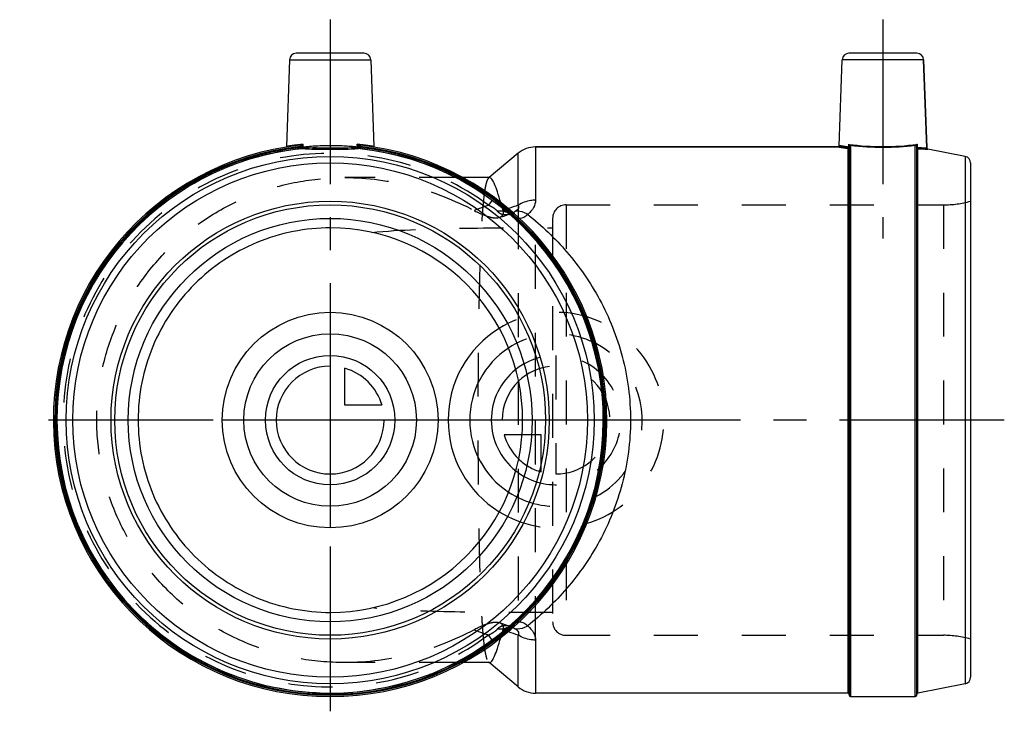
# Model space of a CAD drawing. Header units: millimetres. Extents: x 427 to 573, y 447 to 553.
import ezdxf

# ---------------------------------------------------------------- set-up
doc = ezdxf.new("R2010")
doc.units = ezdxf.units.MM
doc.header["$LTSCALE"] = 65.185185
doc.linetypes.add('CENTER', pattern=[0.6, 0.375, -0.075, 0.075, -0.075])
doc.linetypes.add('HIDDEN', pattern=[0.2, 0.1, -0.1])
for name, color, linetype in [('ACHSEN_S', 7, 'CONTINUOUS'), ('KOERPER', 7, 'CONTINUOUS'), ('KONST.EL_MIT_GEO', 7, 'CONTINUOUS'), ('KURVEN', 7, 'CONTINUOUS')]:
    doc.layers.add(name, color=color, linetype=linetype)

msp = doc.modelspace()

# ---------------------------------------------------------------- linework, layer by layer
at = {"layer": 'ACHSEN_S', "color": 2, "linetype": 'CENTER'}
for p, q in [((472.99, 552.69), (472.99, 447.19)), ((572.99, 493.24), (426.94, 493.24))]:
    msp.add_line(p, q, dxfattribs=at)
at = {"layer": 'KOERPER', "color": 2, "linetype": 'CENTER'}
msp.add_line((554.99, 552.69), (554.99, 520.19), dxfattribs=at)
at = {"layer": 'KOERPER', "color": 7, "linetype": 'Continuous'}
for p, q in [((466.96, 546.72), (466.51, 533.85)), ((479.02, 546.72), (479.47, 533.85)), ((548.51, 533.98), (548.96, 546.72)), ((561.48, 533.65), (561.02, 546.72)), ((548.31, 533.79), (503.45, 533.79)), ((500.87, 532.85), (496.58, 529.24)), ((496.58, 529.24), (492.71, 529.24)), ((496.58, 457.24), (492.71, 457.24)), ((500.87, 453.62), (496.58, 457.23)), ((549.79, 452.69), (503.45, 452.69)), ((550.19, 452.19), (559.79, 452.19))]:
    msp.add_line(p, q, dxfattribs=at)
at = {"layer": 'KOERPER', "color": 8, "linetype": 'HIDDEN'}
for p, q in [((492.71, 529.24), (475.19, 529.24)), ((496.58, 529.24), (496.5, 529.18)), ((492.71, 457.24), (475.19, 457.24)), ((496.58, 457.23), (496.5, 457.29))]:
    msp.add_line(p, q, dxfattribs=at)
at = {"layer": 'KONST.EL_MIT_GEO', "color": 7, "linetype": 'Continuous'}
for p, q in [((466.96, 546.72), (479.02, 546.72)), ((478.02, 547.69), (467.95, 547.69)), ((561.02, 546.72), (548.96, 546.72)), ((560.02, 547.69), (549.95, 547.69)), ((561.02, 546.72), (561.48, 533.65)), ((466.51, 533.85), (466.71, 533.88)), ((468.51, 534.04), (468.53, 533.84)), ((468.67, 534.07), (468.76, 533.91)), ((468.76, 533.91), (468.75, 533.73)), ((468.77, 533.53), (468.75, 533.73)), ((468.96, 534.18), (468.94, 533.72)), ((477.04, 533.72), (477.02, 534.18)), ((477.21, 533.53), (477.23, 533.73)), ((477.31, 534.07), (477.22, 533.91)), ((477.23, 533.73), (477.22, 533.91)), ((477.47, 534.04), (477.45, 533.84)), ((479.06, 533.92), (479.47, 533.85)), ((503.45, 533.79), (503.45, 525.88)), ((503.45, 533.79), (548.31, 533.79)), ((548.31, 533.79), (548.47, 533.76)), ((548.51, 533.98), (548.52, 533.98)), ((548.52, 533.98), (548.67, 533.95)), ((549.79, 533.57), (549.79, 452.69)), ((549.92, 533.76), (549.92, 534.18)), ((549.99, 533.91), (549.99, 452.39)), ((550.19, 534.04), (550.19, 452.19)), ((559.79, 452.19), (559.79, 534.04)), ((559.99, 452.39), (559.99, 533.91)), ((560.04, 533.73), (560.06, 533.72)), ((560.05, 534.18), (560.06, 533.72)), ((560.15, 452.72), (560.15, 533.53)), ((567.18, 532.39), (561.64, 533.46)), ((500.87, 525.13), (500.87, 532.85)), ((567.18, 532.39), (567.18, 454.08)), ((567.99, 531.41), (567.99, 455.07)), ((500.87, 453.62), (500.87, 461.34)), ((503.45, 460.59), (503.45, 452.69)), ((567.18, 454.08), (560.15, 452.72))]:
    msp.add_line(p, q, dxfattribs=at)
at = {"layer": 'KONST.EL_MIT_GEO', "color": 8, "linetype": 'HIDDEN'}
for p, q in [((464.07, 532.79), (464, 533.08)), ((464.84, 532.96), (464.78, 533.25)), ((465.16, 533.02), (465.1, 533.32)), ((465.17, 533.02), (465.11, 533.32)), ((465.3, 533.05), (465.24, 533.34)), ((465.39, 533.07), (465.33, 533.36)), ((465.43, 533.07), (465.37, 533.37)), ((465.62, 533.11), (465.56, 533.4)), ((465.63, 533.11), (465.57, 533.41)), ((465.69, 533.12), (465.63, 533.42)), ((465.95, 533.17), (465.9, 533.47)), ((468.75, 533.76), (468.75, 533.73)), ((468.75, 533.76), (468.94, 533.76)), ((477.04, 533.76), (477.23, 533.76)), ((477.22, 533.91), (477.23, 533.76)), ((477.23, 533.76), (477.23, 533.73)), ((550.11, 534.07), (550.09, 534.08)), ((460.99, 532.28), (461.08, 532)), ((461.21, 532.04), (461.12, 532.32)), ((461.33, 532.07), (461.25, 532.36)), ((461.27, 532.37), (461.35, 532.08)), ((461.4, 532.1), (461.32, 532.38)), ((461.62, 532.16), (461.54, 532.45)), ((461.81, 532.21), (461.72, 532.5)), ((461.9, 532.24), (461.81, 532.53)), ((461.93, 532.25), (461.84, 532.54)), ((462.1, 532.29), (462.01, 532.58)), ((462.17, 532.32), (462.09, 532.6)), ((462.19, 532.32), (462.11, 532.61)), ((462.26, 532.34), (462.18, 532.63)), ((462.33, 532.36), (462.25, 532.65)), ((462.37, 532.37), (462.29, 532.66)), ((462.9, 532.51), (462.83, 532.8)), ((462.95, 532.52), (462.88, 532.81)), ((462.98, 532.53), (462.91, 532.82)), ((463.18, 532.58), (463.11, 532.87)), ((463.46, 532.65), (463.38, 532.94)), ((463.55, 532.67), (463.48, 532.96)), ((463.59, 532.68), (463.52, 532.97)), ((463.94, 532.76), (463.87, 533.05)), ((464.05, 532.79), (463.98, 533.08)), ((497.04, 525.88), (496.49, 525.13)), ((503.45, 460.59), (503.45, 525.88)), ((498.3, 525.54), (498.3, 525.55)), ((498.66, 524.36), (498.55, 524.72)), ((498.66, 524.36), (498.87, 524.44)), ((500.87, 525.13), (500.87, 461.34)), ((507.99, 525.19), (507.99, 461.29)), ((507.99, 525.19), (563.96, 525.19)), ((563.96, 525.19), (563.96, 461.29)), ((498.12, 523.35), (498.73, 523.54)), ((499.54, 523.79), (499.53, 523.79)), ((499.57, 523.8), (499.54, 523.79)), ((499.66, 523.78), (499.66, 523.78)), ((499.66, 523.77), (499.68, 523.76)), ((505.99, 523.19), (505.99, 463.29)), ((498.55, 461.75), (498.66, 462.11)), ((498.87, 462.03), (498.66, 462.11)), ((499.57, 462.67), (499.08, 462.82)), ((499.66, 462.69), (499.66, 462.69)), ((497.04, 460.59), (496.49, 461.34)), ((498.3, 460.92), (498.31, 460.93)), ((507.99, 461.29), (563.96, 461.29))]:
    msp.add_line(p, q, dxfattribs=at)
at = {"layer": 'KONST.EL_MIT_GEO', "color": 7, "linetype": 'Continuous'}
msp.add_lwpolyline([(466.51, 533.85), (466.51, 533.85), (466.5, 533.82), (466.49, 533.8), (466.48, 533.79), (466.46, 533.77), (466.44, 533.76), (466.42, 533.76)], dxfattribs=at)
at = {"layer": 'KONST.EL_MIT_GEO', "color": 8, "linetype": 'HIDDEN'}
for points in [[(498.73, 523.54), (499.39, 523.75), (499.56, 523.8)], [(499.53, 523.79), (499.53, 523.79), (499.54, 523.79), (499.57, 523.79), (499.61, 523.78), (499.65, 523.77), (499.66, 523.77)], [(499.68, 523.76), (499.69, 523.75), (499.68, 523.76), (499.66, 523.78)], [(499.08, 462.82), (498.42, 463.03), (498.12, 463.13)], [(499.57, 462.68), (499.54, 462.68), (499.53, 462.68), (499.54, 462.68), (499.57, 462.67)], [(499.69, 462.71), (499.69, 462.72), (499.68, 462.71), (499.65, 462.7), (499.62, 462.69), (499.58, 462.68), (499.57, 462.68)], [(499.66, 462.69), (499.68, 462.71), (499.69, 462.71)]]:
    msp.add_lwpolyline(points, dxfattribs=at)
msp.add_circle((472.99, 493.24), 40.55, dxfattribs=at)
at = {"layer": 'KONST.EL_MIT_GEO', "color": 7, "linetype": 'Continuous'}
for radius in [39.15, 38.17, 32.5, 31.95, 29.95]:
    msp.add_circle((472.99, 493.24), radius, dxfattribs=at)
for centre, radius, start, end in [((467.95, 546.69), 1, 89.9999, 178), ((478.02, 546.69), 1, 2, 90.0001), ((549.95, 546.69), 1, 90, 178), ((560.02, 546.69), 1, 2, 90), ((472.99, 493.24), 41.05, 96.2655, 83.735), ((472.99, 493.24), 40.85, 96.265, 83.735), ((472.99, 493.24), 40.71, 95.9781, 84.0219), ((472.99, 493.24), 40.52, 95.9781, 84.0219), ((472.96, 494.61), 39.77, 98.756, 99.0546), ((472.99, 494.44), 39.95, 97.1791, 98.7569), ((473, 494.41), 39.97, 95.7924, 97.1788), ((468.2, 535.66), 1.66, 286.6186, 287.8607), ((468.48, 534.43), 0.592, 290.618, 294.3307), ((468.5, 534.4), 0.552, 294.3309, 298.2381), ((467.35, 538.12), 4.26, 291.8628, 292.2688), ((472.99, 494.44), 39.94, 81.2533, 84.2082), ((479.57, 533.86), 0.1, 182, 260.7945), ((503.45, 529.79), 4, 90, 130), ((548.31, 533.99), 0.2, 269.9869, 358.0039), ((555.27, 576.21), 42.99, 260.9045, 262.6451), ((555.25, 573.6), 40.19, 260.5791, 262.386), ((554.99, 573.35), 39.5, 262.6318, 277.3662), ((550.18, 533.84), 0.195, 169.7661, 179.9365), ((547.16, 529.22), 5.68, 58.6677, 58.8572), ((550.25, 534.29), 0.261, 238.1987, 253.7686), ((550.24, 534.28), 0.244, 253.7616, 257.2047), ((554.99, 574.53), 40.77, 263.2392, 276.7607), ((559.73, 534.29), 0.252, 295.6046, 301.8678), ((559.79, 533.84), 0.195, 0.0637, 10.2347), ((561.07, 533.76), 1.1, 157.683, 160.9647), ((562.82, 572.77), 39.33, 266.1406, 267.3052), ((561.68, 533.66), 0.2, 181.9981, 259.0136), ((566.99, 531.41), 1, 0, 79), ((532.42, 430.13), 100.1, 108.369, 109.2457), ((498.15, 527.76), 4.21, 297.8983, 303.1466), ((472.99, 493.24), 28.55, 270.1254, 89.8746), ((532.37, 556.21), 99.96, 250.7489, 251.6314), ((566.99, 455.07), 1, 281, 360), ((503.45, 456.69), 4, 230, 270), ((549.79, 452.49), 0.2, 0, 90), ((550.19, 452.39), 0.2, 180, 270), ((559.79, 452.39), 0.2, 270, 0), ((560.19, 452.52), 0.2, 101, 180)]:
    msp.add_arc(centre, radius, start, end, dxfattribs=at)
at = {"layer": 'KONST.EL_MIT_GEO', "color": 8, "linetype": 'HIDDEN'}
for centre, radius, start, end in [((472.99, 493.24), 40.75, 95.9701, 84.0299), ((472.99, 495.59), 38.38, 90.0022, 96.0598), ((472.99, 495.62), 38.36, 83.9382, 89.9998), ((472.99, 493.24), 39.61, 53.621, 306.379), ((525.54, 440.77), 89.22, 109.0039, 110.4593), ((347.18, 479.58), 157.96, 16.6028, 16.9137), ((531.9, 431.62), 98.53, 109.247, 109.5864), ((507.99, 523.19), 2, 90, 180), ((563.96, 540.19), 15, 270, 285.5636), ((498.78, 526.38), 2.7, 287.0037, 287.7565), ((498.39, 527.32), 3.72, 295.9961, 297.83), ((507.99, 463.29), 2, 180, 270), ((525.54, 545.7), 89.22, 249.54, 250.9955), ((365.36, 501.41), 138.97, 343.0653, 343.4182), ((531.95, 554.98), 98.66, 250.4129, 250.747), ((498.77, 460.07), 2.72, 71.8903, 72.9904), ((498.71, 459.87), 2.93, 67.9466, 71.8552), ((498.55, 459.49), 3.34, 63.9663, 67.9341), ((498.39, 459.16), 3.71, 62.2371, 64.0051), ((563.96, 446.29), 15, 74.4364, 90)]:
    msp.add_arc(centre, radius, start, end, dxfattribs=at)
for points, knots in [([(468.96, 534.18), (468.62, 534.14), (468.01, 534.07), (467.32, 533.98), (466.9, 533.92), (466.7, 533.88), (466.57, 533.87), (466.52, 533.85), (466.51, 533.85)], [0, 0, 0, 0, 0.418764, 0.73533, 0.84982, 0.93283, 0.983142, 1, 1, 1, 1]), ([(468.96, 534.18), (468.94, 534.17), (468.84, 534.13), (468.75, 534.1), (468.67, 534.07)], [0, 0, 0, 0, 0.240502, 1, 1, 1, 1]), ([(468.94, 533.72), (468.94, 533.71), (468.93, 533.65), (468.89, 533.58), (468.83, 533.57)], [0, 0, 0, 0, 0.165298, 1, 1, 1, 1]), ([(477.31, 534.07), (477.28, 534.08), (477.18, 534.11), (477.09, 534.15), (477.02, 534.18)], [0, 0, 0, 0, 0.260684, 1, 1, 1, 1]), ([(479.47, 533.85), (479.42, 533.86), (479.2, 533.89), (478.73, 533.97), (477.96, 534.07), (477.36, 534.14), (477.02, 534.18)], [0, 0, 0, 0, 0.067174, 0.264672, 0.581236, 1, 1, 1, 1]), ([(477.04, 533.72), (477.04, 533.71), (477.05, 533.65), (477.09, 533.58), (477.14, 533.57)], [0, 0, 0, 0, 0.165212, 1, 1, 1, 1]), ([(549.77, 533.57), (549.56, 533.6), (549.07, 533.66), (548.59, 533.74), (548.31, 533.79)], [0, 0, 0, 0, 0.426778, 1, 1, 1, 1]), ([(549.92, 533.76), (549.72, 533.79), (549.44, 533.83), (549.09, 533.88), (548.89, 533.92), (548.73, 533.94), (548.62, 533.96), (548.55, 533.98), (548.52, 533.97), (548.51, 533.98)], [0, 0, 0, 0, 0.427023, 0.59917, 0.741892, 0.854105, 0.934941, 0.983682, 1, 1, 1, 1]), ([(549.77, 533.57), (549.81, 533.58), (549.89, 533.63), (549.92, 533.72), (549.92, 533.76)], [0, 0, 0, 0, 0.461585, 1, 1, 1, 1]), ([(549.99, 533.91), (549.99, 533.93), (549.98, 534.02), (549.95, 534.11), (549.92, 534.18)], [0, 0, 0, 0, 0.22396, 1, 1, 1, 1]), ([(550.11, 534.07), (550.08, 534.06), (550.01, 534.02), (549.99, 533.94), (549.99, 533.91)], [0, 0, 0, 0, 0.51652, 1, 1, 1, 1]), ([(550.19, 534.04), (550.14, 534.04), (550.03, 534), (549.99, 533.89), (549.99, 533.84)], [0, 0, 0, 0, 0.501059, 1, 1, 1, 1]), ([(559.79, 534.04), (559.84, 534.04), (559.95, 534), (559.99, 533.89), (559.99, 533.84)], [0, 0, 0, 0, 0.50106, 1, 1, 1, 1]), ([(560.05, 534.18), (560.04, 534.17), (559.97, 534.14), (559.91, 534.1), (559.87, 534.07)], [0, 0, 0, 0, 0.271712, 1, 1, 1, 1]), ([(559.87, 534.07), (559.9, 534.06), (559.96, 534.02), (559.99, 533.94), (559.99, 533.91)], [0, 0, 0, 0, 0.516516, 1, 1, 1, 1]), ([(560.05, 534.18), (560.05, 534.16), (560.01, 534.07), (559.99, 533.98), (559.99, 533.91)], [0, 0, 0, 0, 0.27099, 1, 1, 1, 1]), ([(560.06, 533.72), (560.04, 533.73), (560.02, 533.72), (560, 533.73), (559.99, 533.73), (559.99, 533.73)], [0, 0, 0, 0, 0.742911, 0.935089, 1, 1, 1, 1]), ([(560.17, 533.54), (560.14, 533.55), (560.07, 533.6), (560.06, 533.68), (560.06, 533.72)], [0, 0, 0, 0, 0.462914, 1, 1, 1, 1]), ([(561.64, 533.46), (561.51, 533.47), (561.03, 533.49), (560.54, 533.51), (560.17, 533.54)], [0, 0, 0, 0, 0.257355, 1, 1, 1, 1]), ([(475.18, 457.24), (472.8, 457.24), (468.04, 457.67), (461.14, 459.67), (454.75, 462.95), (449.11, 467.42), (444.47, 472.91), (441, 479.21), (438.86, 486.08), (438.14, 493.24), (438.86, 500.39), (441, 507.26), (444.47, 513.57), (449.11, 519.05), (454.75, 523.52), (461.14, 526.8), (468.04, 528.8), (472.81, 529.24), (475.18, 529.24)], [0, 0, 0, 0, 0.062418, 0.124879, 0.187369, 0.249878, 0.312399, 0.374929, 0.437463, 0.5, 0.562537, 0.625071, 0.687601, 0.750122, 0.812631, 0.875121, 0.937582, 1, 1, 1, 1]), ([(475.18, 529.24), (478.51, 529.23), (485.18, 528.37), (491.42, 525.91), (494.35, 524.36)], [0, 0, 0, 0, 0.500809, 1, 1, 1, 1]), ([(496.49, 529.17), (496.39, 529.09), (496.22, 528.74), (496.04, 528.08), (495.87, 527.11), (495.72, 525.85), (495.58, 524.3), (495.41, 521.69), (495.24, 517.8), (495.09, 512.5), (494.98, 506.49), (494.92, 499.99), (494.9, 493.24), (494.92, 486.48), (494.98, 479.98), (495.09, 473.97), (495.24, 468.67), (495.41, 464.78), (495.58, 462.17), (495.72, 460.62), (495.87, 459.36), (496.04, 458.39), (496.22, 457.73), (496.39, 457.39), (496.49, 457.3)], [0, 0, 0, 0, 0.005706, 0.015198, 0.028749, 0.046377, 0.068007, 0.093496, 0.155248, 0.2296, 0.313941, 0.405201, 0.500002, 0.594804, 0.686064, 0.770404, 0.844756, 0.906507, 0.931995, 0.953625, 0.971252, 0.984803, 0.994294, 1, 1, 1, 1]), ([(496.65, 529.24), (496.61, 529.24), (496.55, 529.22), (496.5, 529.18), (496.49, 529.17)], [0, 0, 0, 0, 0.723663, 1, 1, 1, 1]), ([(494.35, 524.36), (495.02, 524.01), (495.99, 523.54), (497.29, 523.24), (497.88, 523.27), (498.12, 523.35)], [0, 0, 0, 0, 0.56749, 0.810883, 1, 1, 1, 1]), ([(497.82, 524.23), (497.67, 524.42), (497.23, 524.76), (496.75, 525.01), (496.49, 525.13)], [0, 0, 0, 0, 0.456854, 1, 1, 1, 1]), ([(498.12, 523.35), (498.23, 523.38), (498.44, 523.48), (498.65, 523.74), (498.72, 524.05), (498.69, 524.26), (498.66, 524.36)], [0, 0, 0, 0, 0.278768, 0.517977, 0.749605, 1, 1, 1, 1]), ([(499.66, 523.78), (499.43, 523.98), (498.82, 524.28), (498.16, 524.28), (497.82, 524.23)], [0, 0, 0, 0, 0.47336, 1, 1, 1, 1]), ([(499.56, 523.8), (499.24, 523.7), (498.73, 523.65), (498.14, 523.91), (497.92, 524.11), (497.82, 524.23)], [0, 0, 0, 0, 0.530576, 0.766368, 1, 1, 1, 1]), ([(500.02, 523.98), (499.98, 523.96), (499.85, 523.9), (499.71, 523.84), (499.6, 523.81)], [0, 0, 0, 0, 0.256462, 1, 1, 1, 1]), ([(501.06, 523.18), (500.82, 523.18), (500.3, 523.3), (499.87, 523.6), (499.66, 523.78)], [0, 0, 0, 0, 0.473731, 1, 1, 1, 1]), ([(479.17, 521.11), (483.53, 521.51), (492.48, 521.8), (501.43, 521.79), (505.99, 521.79)], [0, 0, 0, 0, 0.489968, 1, 1, 1, 1]), ([(505.99, 464.69), (501.43, 464.69), (492.48, 464.67), (483.53, 464.96), (479.17, 465.36)], [0, 0, 0, 0, 0.510033, 1, 1, 1, 1]), ([(498.12, 463.13), (497.88, 463.2), (497.29, 463.23), (495.99, 462.93), (495.02, 462.46), (494.35, 462.11)], [0, 0, 0, 0, 0.189117, 0.43251, 1, 1, 1, 1]), ([(498.66, 462.11), (498.69, 462.21), (498.72, 462.42), (498.65, 462.73), (498.44, 462.99), (498.23, 463.09), (498.12, 463.13)], [0, 0, 0, 0, 0.250395, 0.482024, 0.721232, 1, 1, 1, 1]), ([(499.66, 462.69), (499.87, 462.87), (500.29, 463.17), (500.81, 463.29), (501.05, 463.29)], [0, 0, 0, 0, 0.526104, 1, 1, 1, 1]), ([(494.35, 462.11), (491.42, 460.56), (485.18, 458.1), (478.51, 457.24), (475.18, 457.24)], [0, 0, 0, 0, 0.49919, 1, 1, 1, 1]), ([(496.49, 461.34), (496.75, 461.46), (497.23, 461.71), (497.67, 462.05), (497.82, 462.24)], [0, 0, 0, 0, 0.543034, 1, 1, 1, 1]), ([(497.82, 462.24), (497.92, 462.36), (498.14, 462.56), (498.73, 462.82), (499.24, 462.77), (499.56, 462.67)], [0, 0, 0, 0, 0.233625, 0.469417, 1, 1, 1, 1]), ([(499.66, 462.69), (499.43, 462.49), (498.82, 462.19), (498.16, 462.19), (497.82, 462.24)], [0, 0, 0, 0, 0.473358, 1, 1, 1, 1]), ([(496.49, 457.3), (496.5, 457.29), (496.55, 457.25), (496.61, 457.24), (496.65, 457.24)], [0, 0, 0, 0, 0.276315, 1, 1, 1, 1])]:
    msp.add_open_spline(points, degree=3, knots=knots, dxfattribs=at)
for points in [[(468.67, 534.07), (468.62, 534.06), (468.56, 534.05), (468.51, 534.04)], [(468.76, 533.91), (468.69, 533.87), (468.61, 533.85), (468.53, 533.84)], [(468.96, 534.18), (468.91, 534.08), (468.84, 533.99), (468.76, 533.91)], [(468.94, 533.76), (468.94, 533.75), (468.94, 533.74), (468.94, 533.72)], [(477.22, 533.91), (477.14, 533.99), (477.07, 534.08), (477.02, 534.18)], [(477.04, 533.76), (477.04, 533.75), (477.04, 533.74), (477.04, 533.72)], [(477.45, 533.84), (477.37, 533.85), (477.29, 533.87), (477.22, 533.91)], [(477.47, 534.04), (477.41, 534.05), (477.36, 534.06), (477.31, 534.07)], [(550.19, 534.04), (550.16, 534.05), (550.13, 534.06), (550.11, 534.07)], [(559.87, 534.07), (559.84, 534.06), (559.82, 534.05), (559.79, 534.04)]]:
    msp.add_open_spline(points, degree=3, dxfattribs=at)
at = {"layer": 'KONST.EL_MIT_GEO', "color": 7, "linetype": 'Continuous'}
for points in [[(468.51, 534.04), (468.56, 534.05), (468.62, 534.06), (468.67, 534.07)], [(468.53, 533.84), (468.59, 533.85), (468.64, 533.86), (468.69, 533.88)], [(468.71, 534.08), (468.78, 534.11), (468.86, 534.14), (468.93, 534.17)], [(468.76, 533.91), (468.84, 533.99), (468.91, 534.08), (468.96, 534.18)], [(468.77, 533.53), (468.79, 533.54), (468.81, 533.54), (468.83, 533.54)], [(477.02, 534.18), (477.07, 534.08), (477.14, 533.99), (477.22, 533.91)], [(477.15, 533.54), (477.17, 533.54), (477.19, 533.54), (477.21, 533.53)], [(477.22, 533.91), (477.29, 533.87), (477.37, 533.85), (477.45, 533.84)], [(477.31, 534.07), (477.36, 534.06), (477.41, 534.05), (477.47, 534.04)], [(559.79, 534.04), (559.81, 534.04), (559.83, 534.05), (559.84, 534.06)], [(559.87, 534.07), (559.89, 534.09), (559.92, 534.1), (559.95, 534.12)], [(559.95, 534.12), (559.98, 534.14), (560.02, 534.16), (560.05, 534.18)], [(559.99, 533.91), (559.99, 533.95), (560, 533.99), (560.01, 534.03)], [(560.01, 534.03), (560.01, 534.06), (560.02, 534.09), (560.03, 534.12)], [(500.12, 462.44), (500.23, 462.38), (500.35, 462.31), (500.45, 462.24)]]:
    msp.add_open_spline(points, degree=3, dxfattribs=at)
for points, knots in [([(468.75, 533.73), (468.77, 533.73), (468.83, 533.73), (468.89, 533.73), (468.94, 533.72)], [0, 0, 0, 0, 0.268388, 1, 1, 1, 1]), ([(468.83, 533.54), (468.85, 533.54), (468.91, 533.58), (468.93, 533.67), (468.94, 533.72)], [0, 0, 0, 0, 0.206535, 1, 1, 1, 1]), ([(468.83, 533.54), (469.48, 533.5), (470.87, 533.47), (472.25, 533.46), (472.99, 533.46)], [0, 0, 0, 0, 0.469782, 1, 1, 1, 1]), ([(468.94, 533.72), (469.57, 533.69), (470.92, 533.66), (472.27, 533.65), (472.99, 533.65)], [0, 0, 0, 0, 0.47003, 1, 1, 1, 1]), ([(472.99, 533.65), (473.71, 533.65), (475.06, 533.66), (476.41, 533.69), (477.04, 533.72)], [0, 0, 0, 0, 0.529971, 1, 1, 1, 1]), ([(472.99, 533.46), (473.72, 533.46), (475.11, 533.47), (476.5, 533.5), (477.15, 533.54)], [0, 0, 0, 0, 0.530219, 1, 1, 1, 1]), ([(477.02, 534.18), (477.04, 534.17), (477.14, 534.13), (477.23, 534.1), (477.31, 534.07)], [0, 0, 0, 0, 0.240501, 1, 1, 1, 1]), ([(477.04, 533.72), (477.06, 533.73), (477.12, 533.73), (477.18, 533.73), (477.23, 533.73)], [0, 0, 0, 0, 0.223583, 1, 1, 1, 1]), ([(477.15, 533.54), (477.13, 533.54), (477.07, 533.58), (477.05, 533.67), (477.04, 533.72)], [0, 0, 0, 0, 0.206536, 1, 1, 1, 1]), ([(549.77, 533.57), (549.81, 533.58), (549.89, 533.63), (549.92, 533.72), (549.92, 533.76)], [0, 0, 0, 0, 0.461595, 1, 1, 1, 1]), ([(549.77, 533.57), (549.77, 533.57), (549.78, 533.57), (549.79, 533.57), (549.79, 533.57)], [0, 0, 0, 0, 0.714766, 1, 1, 1, 1]), ([(549.79, 533.57), (549.84, 533.57), (549.95, 533.61), (549.99, 533.71), (549.99, 533.76)], [0, 0, 0, 0, 0.50096, 1, 1, 1, 1]), ([(549.92, 534.18), (549.93, 534.16), (549.96, 534.07), (549.99, 533.98), (549.99, 533.91)], [0, 0, 0, 0, 0.270991, 1, 1, 1, 1]), ([(549.92, 534.18), (549.94, 534.17), (550, 534.14), (550.05, 534.11), (550.09, 534.08)], [0, 0, 0, 0, 0.268066, 1, 1, 1, 1]), ([(549.92, 533.76), (549.93, 533.76), (549.95, 533.76), (549.97, 533.76), (549.98, 533.77), (549.99, 533.76), (549.99, 533.76)], [0, 0, 0, 0, 0.427116, 0.742694, 0.93516, 1, 1, 1, 1]), ([(550.11, 534.07), (550.08, 534.06), (550.01, 534.02), (549.99, 533.94), (549.99, 533.91)], [0, 0, 0, 0, 0.516515, 1, 1, 1, 1]), ([(550.19, 534.04), (550.14, 534.04), (550.05, 534.01), (550, 533.92), (549.99, 533.88)], [0, 0, 0, 0, 0.5007, 1, 1, 1, 1]), ([(559.79, 534.04), (559.83, 534.04), (559.93, 534.01), (559.98, 533.92), (559.99, 533.88)], [0, 0, 0, 0, 0.5007, 1, 1, 1, 1]), ([(559.87, 534.07), (559.9, 534.06), (559.96, 534.02), (559.99, 533.94), (559.99, 533.91)], [0, 0, 0, 0, 0.51652, 1, 1, 1, 1]), ([(559.99, 533.73), (559.99, 533.73), (560.01, 533.73), (560.02, 533.73), (560.04, 533.73)], [0, 0, 0, 0, 0.254446, 1, 1, 1, 1]), ([(560.15, 533.53), (560.11, 533.54), (560.02, 533.59), (559.99, 533.68), (559.99, 533.73)], [0, 0, 0, 0, 0.500853, 1, 1, 1, 1]), ([(560.06, 533.72), (560.26, 533.71), (560.54, 533.69), (560.9, 533.68), (561.1, 533.67), (561.26, 533.66), (561.37, 533.65), (561.44, 533.66), (561.47, 533.65), (561.48, 533.65)], [0, 0, 0, 0, 0.428238, 0.600417, 0.742924, 0.854797, 0.935285, 0.983776, 1, 1, 1, 1]), ([(560.17, 533.54), (560.14, 533.55), (560.07, 533.6), (560.06, 533.68), (560.06, 533.72)], [0, 0, 0, 0, 0.462896, 1, 1, 1, 1]), ([(560.15, 533.53), (560.15, 533.54), (560.16, 533.54), (560.17, 533.54), (560.17, 533.54)], [0, 0, 0, 0, 0.271808, 1, 1, 1, 1]), ([(560.97, 533.49), (561.07, 533.49), (561.29, 533.48), (561.51, 533.47), (561.64, 533.46)], [0, 0, 0, 0, 0.433232, 1, 1, 1, 1]), ([(498.3, 525.55), (498.14, 526.08), (497.85, 527), (497.48, 528.05), (497.18, 528.67), (496.99, 529.01), (496.78, 529.23), (496.65, 529.24)], [0, 0, 0, 0, 0.402368, 0.70336, 0.81459, 0.899787, 1, 1, 1, 1]), ([(503.45, 525.88), (503.21, 525.88), (502.31, 525.82), (501.43, 525.5), (500.87, 525.13)], [0, 0, 0, 0, 0.257764, 1, 1, 1, 1]), ([(503.45, 525.88), (503.45, 525.51), (503.22, 524.68), (502.64, 524.06), (502.29, 523.78)], [0, 0, 0, 0, 0.456587, 1, 1, 1, 1]), ([(500.87, 525.13), (500.91, 525.07), (500.97, 524.93), (500.93, 524.68), (500.74, 524.43), (500.56, 524.3), (500.45, 524.23)], [0, 0, 0, 0, 0.18536, 0.390621, 0.659002, 1, 1, 1, 1]), ([(502.29, 523.78), (502.13, 523.87), (501.57, 524.17), (500.9, 524.32), (500.45, 524.23)], [0, 0, 0, 0, 0.290136, 1, 1, 1, 1]), ([(502.29, 523.78), (502.13, 523.6), (501.76, 523.3), (501.29, 523.18), (501.06, 523.18)], [0, 0, 0, 0, 0.5123, 1, 1, 1, 1]), ([(502.29, 523.78), (504.39, 522.11), (508.42, 518.25), (513.33, 511.15), (516.73, 502.65), (517.96, 493.23), (516.72, 483.81), (513.33, 475.31), (508.42, 468.22), (504.39, 464.36), (502.29, 462.69)], [0, 0, 0, 0, 0.114234, 0.235523, 0.364793, 0.500047, 0.635299, 0.764558, 0.885819, 1, 1, 1, 1]), ([(473.05, 521.79), (471.19, 521.78), (467.45, 521.41), (462.06, 519.77), (457.1, 517.12), (452.74, 513.54), (449.17, 509.19), (446.51, 504.23), (444.88, 498.84), (444.32, 493.24), (444.88, 487.63), (446.51, 482.24), (449.17, 477.28), (452.74, 472.93), (457.1, 469.36), (462.06, 466.7), (467.45, 465.06), (471.19, 464.69), (473.05, 464.69)], [0, 0, 0, 0, 0.062503, 0.125, 0.187501, 0.250001, 0.312501, 0.375, 0.4375, 0.5, 0.5625, 0.625, 0.687499, 0.749999, 0.812499, 0.875, 0.937497, 1, 1, 1, 1]), ([(501.05, 463.29), (501.28, 463.29), (501.76, 463.17), (502.13, 462.87), (502.29, 462.69)], [0, 0, 0, 0, 0.487755, 1, 1, 1, 1]), ([(502.29, 462.69), (502.13, 462.6), (501.57, 462.3), (500.9, 462.15), (500.45, 462.24)], [0, 0, 0, 0, 0.290135, 1, 1, 1, 1]), ([(500.45, 462.24), (500.56, 462.17), (500.74, 462.04), (500.93, 461.79), (500.97, 461.54), (500.91, 461.4), (500.87, 461.34)], [0, 0, 0, 0, 0.340999, 0.609376, 0.814639, 1, 1, 1, 1]), ([(502.29, 462.69), (502.64, 462.41), (503.22, 461.79), (503.45, 460.96), (503.45, 460.59)], [0, 0, 0, 0, 0.543413, 1, 1, 1, 1]), ([(496.65, 457.24), (496.78, 457.24), (496.99, 457.46), (497.18, 457.8), (497.48, 458.42), (497.85, 459.47), (498.14, 460.39), (498.3, 460.92)], [0, 0, 0, 0, 0.10018, 0.185365, 0.29659, 0.597592, 1, 1, 1, 1]), ([(503.45, 460.59), (503.21, 460.59), (502.31, 460.65), (501.43, 460.97), (500.87, 461.34)], [0, 0, 0, 0, 0.257764, 1, 1, 1, 1])]:
    msp.add_open_spline(points, degree=3, knots=knots, dxfattribs=at)
at = {"layer": 'KURVEN', "color": 40, "linetype": 'Continuous'}
for p, q in [((472.99, 509.24), (472.99, 477.24)), ((475.19, 495.44), (475.19, 500.93)), ((480.68, 495.44), (475.19, 495.44)), ((488.99, 493.24), (456.99, 493.24)), ((501.54, 493.24), (490.49, 493.24)), ((501.44, 491.04), (498.8, 491.04))]:
    msp.add_line(p, q, dxfattribs=at)
at = {"layer": 'KURVEN', "color": 8, "linetype": 'HIDDEN'}
for p, q in [((506.49, 502.84), (506.49, 485.24)), ((522.49, 493.24), (501.54, 493.24)), ((504.29, 491.04), (501.44, 491.04)), ((504.29, 485.54), (504.29, 491.04))]:
    msp.add_line(p, q, dxfattribs=at)
at = {"layer": 'KURVEN', "color": 40, "linetype": 'Continuous'}
for radius in [16, 12.8, 9.6]:
    msp.add_circle((472.99, 493.24), radius, dxfattribs=at)
at = {"layer": 'KURVEN', "color": 8, "linetype": 'HIDDEN'}
for radius, start, end in [(16, 238.266, 121.734), (12.8, 236.6339, 123.3661), (9.6, 231.5441, 128.457), (8, 270, 133.9296), (8, 226.0707, 254.038)]:
    msp.add_arc((506.49, 493.24), radius, start, end, dxfattribs=at)
at = {"layer": 'KURVEN', "color": 40, "linetype": 'Continuous'}
for centre, radius, start, end in [((506.49, 493.24), 16, 121.734, 238.266), ((506.49, 493.24), 12.8, 123.3661, 236.6339), ((472.99, 493.24), 8, 90, 360), ((472.99, 493.24), 8, 15.962, 74.038), ((506.49, 493.24), 9.6, 128.457, 231.5441), ((506.49, 493.24), 8, 133.9296, 180), ((506.49, 493.24), 8, 195.962, 226.0707)]:
    msp.add_arc(centre, radius, start, end, dxfattribs=at)

doc.saveas('drawing.dxf')
